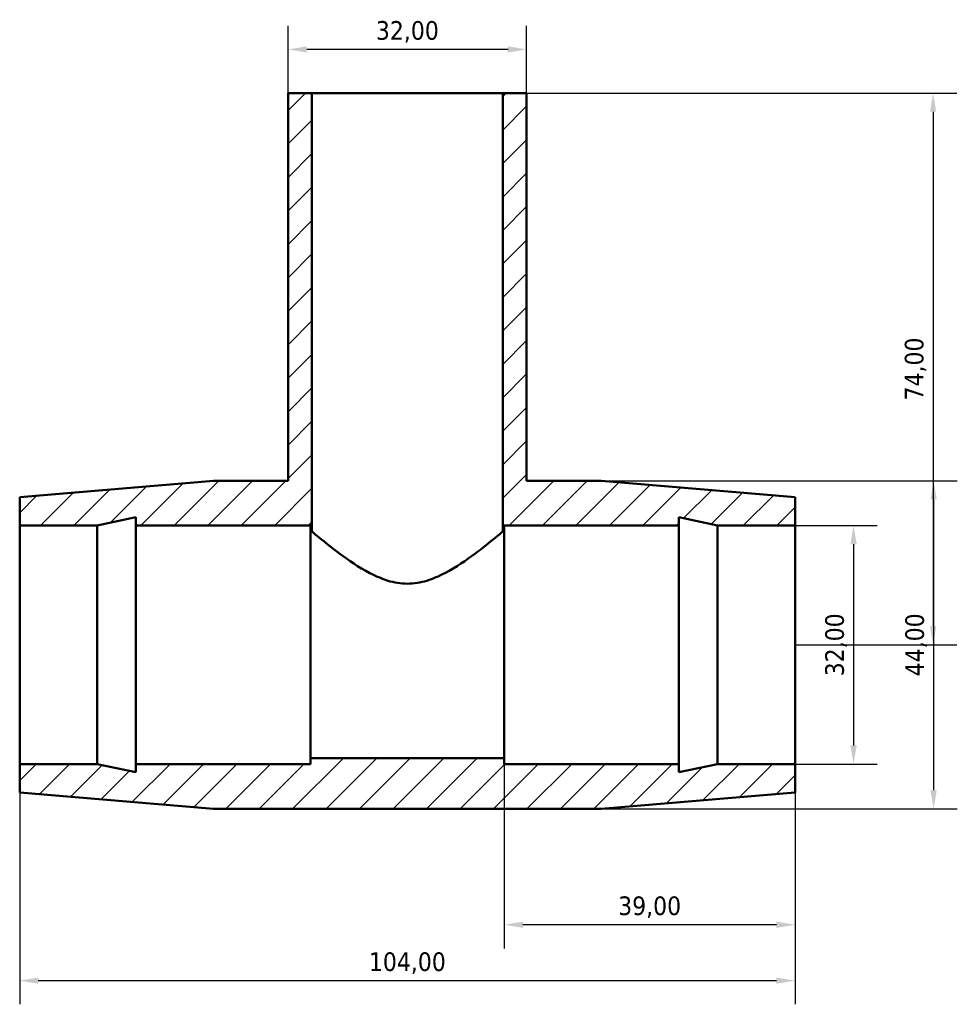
# Model space of a CAD drawing. Header units: millimetres. Extents: x -126 to 1511, y -1038 to 1179.
# Tile 4 of 6: x 521 to 647, y 855 to 987. Entities that reach past the tile are written whole.
import ezdxf

# ---------------------------------------------------------------- set-up
doc = ezdxf.new("R2010")
doc.units = ezdxf.units.MM
for name, color, linetype, lineweight in [('Dimension (ISO)', 7, 'Continuous', 25), ('Hatch (ISO)', 7, 'Continuous', 18), ('Visible (ISO)', 7, 'Continuous', 50)]:
    doc.layers.add(name, color=color, linetype=linetype, lineweight=lineweight)
doc.styles.add('Note Text (ISO)', font='tahoma.ttf')
doc.dimstyles.new('Default (ISO)', dxfattribs={"dimtxt": 2.5, "dimasz": 2.5, "dimexe": 3.175, "dimexo": 0, "dimgap": 0.762, "dimtad": 1, "dimrnd": 1e-08, "dimzin": 0, "dimtxsty": 'Note Text (ISO)', "dimcen": 0.09, "dimdle": 10, "dimclrd": 256, "dimclre": 256, "dimclrt": 232, "dimazin": 0, "dimtfac": 1.40208, "dimtmove": 0, "dimatfit": 3, "dimfxl": 1, "dimtolj": 1, "dimtzin": 0, "dimlwd": -1, "dimlwe": -1, "dimarcsym": 0})

# ---------------------------------------------------------------- blocks, each defined once
blk = doc.blocks.new('*D13')
at = {"layer": 'Defpoints', "color": 0, "transparency": 16777216}
for p in [(586.03, 902.93), (625.03, 902.93), (586.03, 865.38)]:
    blk.add_point(p, dxfattribs=at)
at = {"layer": 'Dimension (ISO)', "transparency": 16777216}
for p, q in [((586.03, 902.93), (586.03, 862.2)), ((625.03, 902.93), (625.03, 862.2)), ((622.53, 865.38), (588.53, 865.38))]:
    blk.add_line(p, q, dxfattribs=at)
for points in [[(588.53, 865.8), (588.53, 864.96), (586.03, 865.38)], [(622.53, 865.8), (622.53, 864.96), (625.03, 865.38)]]:
    blk.add_solid(points, dxfattribs=at)
at = {"layer": 'Dimension (ISO)', "color": 232, "true_color": 0xca0064, "transparency": 16777216, "insert": (605.53, 867.73), "char_height": 2.5, "attachment_point": 5, "style": 'Note Text (ISO)'}
blk.add_mtext('\\A1;39,00', dxfattribs=at)
blk = doc.blocks.new('*D14')
at = {"layer": 'Defpoints', "color": 0, "transparency": 16777216}
for p in [(521.03, 902.93), (625.03, 902.93), (521.03, 857.88)]:
    blk.add_point(p, dxfattribs=at)
at = {"layer": 'Dimension (ISO)', "transparency": 16777216}
for p, q in [((521.03, 902.93), (521.03, 854.71)), ((625.03, 902.93), (625.03, 854.71)), ((622.53, 857.88), (523.53, 857.88))]:
    blk.add_line(p, q, dxfattribs=at)
for points in [[(523.53, 858.3), (523.53, 857.47), (521.03, 857.88)], [(622.53, 858.3), (622.53, 857.47), (625.03, 857.88)]]:
    blk.add_solid(points, dxfattribs=at)
at = {"layer": 'Dimension (ISO)', "color": 232, "true_color": 0xca0064, "transparency": 16777216, "insert": (573.03, 860.23), "char_height": 2.5, "attachment_point": 5, "style": 'Note Text (ISO)'}
blk.add_mtext('\\A1;104,00', dxfattribs=at)
blk = doc.blocks.new('*D15')
at = {"layer": 'Defpoints', "color": 0, "transparency": 16777216}
for p in [(557.03, 982.8), (557.03, 976.93), (589.03, 976.93)]:
    blk.add_point(p, dxfattribs=at)
at = {"layer": 'Dimension (ISO)', "transparency": 16777216}
for p, q in [((557.03, 976.93), (557.03, 985.97)), ((589.03, 976.93), (589.03, 985.97)), ((586.53, 982.8), (559.53, 982.8))]:
    blk.add_line(p, q, dxfattribs=at)
for points in [[(559.53, 983.21), (559.53, 982.38), (557.03, 982.8)], [(586.53, 983.21), (586.53, 982.38), (589.03, 982.8)]]:
    blk.add_solid(points, dxfattribs=at)
at = {"layer": 'Dimension (ISO)', "color": 232, "true_color": 0xca0064, "transparency": 16777216, "insert": (573.03, 985.15), "char_height": 2.5, "attachment_point": 5, "style": 'Note Text (ISO)'}
blk.add_mtext('\\A1;32,00', dxfattribs=at)
blk = doc.blocks.new('*D16')
at = {"layer": 'Defpoints', "color": 0, "transparency": 16777216}
for p in [(573.03, 976.93), (625.03, 902.93), (643.55, 902.93)]:
    blk.add_point(p, dxfattribs=at)
at = {"layer": 'Dimension (ISO)', "transparency": 16777216}
for p, q in [((573.03, 976.93), (646.72, 976.93)), ((643.55, 974.43), (643.55, 905.43)), ((625.03, 902.93), (646.72, 902.93))]:
    blk.add_line(p, q, dxfattribs=at)
for points in [[(643.13, 974.43), (643.96, 974.43), (643.55, 976.93)], [(643.13, 905.43), (643.96, 905.43), (643.55, 902.93)]]:
    blk.add_solid(points, dxfattribs=at)
at = {"layer": 'Dimension (ISO)', "color": 232, "true_color": 0xca0064, "transparency": 16777216, "insert": (641.2, 939.93), "char_height": 2.5, "attachment_point": 5, "rotation": 90, "style": 'Note Text (ISO)'}
blk.add_mtext('\\A1;74,00', dxfattribs=at)
blk = doc.blocks.new('*D17')
at = {"layer": 'Defpoints', "color": 0, "transparency": 16777216}
for p in [(625.03, 918.93), (625.03, 886.93), (632.88, 886.93)]:
    blk.add_point(p, dxfattribs=at)
at = {"layer": 'Dimension (ISO)', "transparency": 16777216}
for p, q in [((625.03, 918.93), (636.05, 918.93)), ((632.88, 916.43), (632.88, 889.43)), ((625.03, 886.93), (636.05, 886.93))]:
    blk.add_line(p, q, dxfattribs=at)
for points in [[(632.46, 916.43), (633.3, 916.43), (632.88, 918.93)], [(632.46, 889.43), (633.3, 889.43), (632.88, 886.93)]]:
    blk.add_solid(points, dxfattribs=at)
at = {"layer": 'Dimension (ISO)', "color": 232, "true_color": 0xca0064, "transparency": 16777216, "insert": (630.53, 902.93), "char_height": 2.5, "attachment_point": 5, "rotation": 90, "style": 'Note Text (ISO)'}
blk.add_mtext('\\A1;32,00', dxfattribs=at)
blk = doc.blocks.new('*D18')
at = {"layer": 'Defpoints', "color": 0, "transparency": 16777216}
for p in [(594.03, 924.93), (594.03, 880.93), (643.62, 880.93)]:
    blk.add_point(p, dxfattribs=at)
at = {"layer": 'Dimension (ISO)', "transparency": 16777216}
for p, q in [((594.03, 924.93), (646.8, 924.93)), ((643.62, 922.43), (643.62, 883.43)), ((594.03, 880.93), (646.8, 880.93))]:
    blk.add_line(p, q, dxfattribs=at)
for points in [[(643.21, 922.43), (644.04, 922.43), (643.62, 924.93)], [(643.21, 883.43), (644.04, 883.43), (643.62, 880.93)]]:
    blk.add_solid(points, dxfattribs=at)
at = {"layer": 'Dimension (ISO)', "color": 232, "true_color": 0xca0064, "transparency": 16777216, "insert": (641.27, 902.93), "char_height": 2.5, "attachment_point": 5, "rotation": 90, "style": 'Note Text (ISO)'}
blk.add_mtext('\\A1;44,00', dxfattribs=at)

msp = doc.modelspace()

# ---------------------------------------------------------------- hatches: boundary and pattern name
at = {"layer": 'Hatch (ISO)'}
h = msp.add_hatch(dxfattribs=at)
h.set_pattern_fill('ANSI31', color=256, scale=25.4, style=0)
h.set_pattern_definition([(45, (0, 0), (-2.245064, 2.245064), [])])
h.paths.add_polyline_path([(557.031, 976.934), (557.031, 924.934), (547.031, 924.934), (521.031, 922.734), (521.031, 918.934), (531.431, 918.934), (536.631, 920.039), (536.631, 918.934), (560.031, 918.934), (560.031, 918.134), (560.231, 918.134), (560.231, 976.934)])
h.paths.add_polyline_path([(589.031, 924.934), (589.031, 976.934), (585.831, 976.934), (585.831, 918.134), (586.031, 918.134), (586.031, 918.934), (609.431, 918.934), (609.431, 920.039), (614.631, 918.934), (625.031, 918.934), (625.031, 922.734), (599.031, 924.934)])
h.paths.add_polyline_path([(547.031, 880.934), (599.031, 880.934), (625.031, 883.134), (625.031, 886.934), (614.631, 886.934), (609.431, 885.829), (609.431, 886.934), (586.031, 886.934), (586.031, 887.734), (560.031, 887.734), (560.031, 886.934), (536.631, 886.934), (536.631, 885.829), (531.431, 886.934), (521.031, 886.934), (521.031, 883.134)])

# ---------------------------------------------------------------- linework, layer by layer
at = {"layer": 'Visible (ISO)'}
for p, q in [((557.031, 976.934), (557.031, 924.934)), ((560.231, 976.934), (557.031, 976.934)), ((560.231, 918.134), (560.231, 976.934)), ((560.231, 976.934), (585.831, 976.934)), ((589.031, 976.934), (585.831, 976.934)), ((585.831, 976.934), (585.831, 918.134)), ((589.031, 924.934), (589.031, 976.934)), ((547.031, 924.934), (521.031, 922.734)), ((557.031, 924.934), (547.031, 924.934)), ((599.031, 924.934), (589.031, 924.934)), ((625.031, 922.734), (599.031, 924.934)), ((521.031, 922.734), (521.031, 918.934)), ((625.031, 918.934), (625.031, 922.734)), ((531.431, 918.934), (536.631, 920.039)), ((536.631, 920.039), (536.631, 918.934)), ((609.431, 918.934), (609.431, 920.039)), ((609.431, 920.039), (614.631, 918.934)), ((521.031, 918.934), (531.431, 918.934)), ((521.031, 886.934), (521.031, 918.934)), ((531.431, 886.934), (531.431, 918.934)), ((536.631, 918.934), (560.031, 918.934)), ((536.631, 886.934), (536.631, 918.934)), ((560.031, 918.934), (560.031, 918.134)), ((560.031, 918.134), (560.231, 918.134)), ((560.031, 887.734), (560.031, 918.134)), ((585.831, 918.134), (586.031, 918.134)), ((586.031, 918.134), (586.031, 918.934)), ((586.031, 918.934), (609.431, 918.934)), ((586.031, 887.734), (586.031, 918.134)), ((609.431, 886.934), (609.431, 918.934)), ((614.631, 918.934), (625.031, 918.934)), ((614.631, 886.934), (614.631, 918.934)), ((625.031, 886.934), (625.031, 918.934)), ((586.031, 887.734), (560.031, 887.734)), ((560.031, 887.734), (560.031, 886.934)), ((586.031, 886.934), (586.031, 887.734)), ((531.431, 886.934), (521.031, 886.934)), ((521.031, 886.934), (521.031, 883.134)), ((536.631, 885.829), (531.431, 886.934)), ((560.031, 886.934), (536.631, 886.934)), ((536.631, 886.934), (536.631, 885.829)), ((609.431, 886.934), (586.031, 886.934)), ((614.631, 886.934), (609.431, 885.829)), ((609.431, 885.829), (609.431, 886.934)), ((625.031, 886.934), (614.631, 886.934)), ((625.031, 883.134), (625.031, 886.934)), ((521.031, 883.134), (547.031, 880.934)), ((599.031, 880.934), (625.031, 883.134)), ((547.031, 880.934), (599.031, 880.934))]:
    msp.add_line(p, q, dxfattribs=at)
for points, knots in [([(573.031, 911.132), (572.139, 911.132), (571.267, 911.281), (569.59, 911.789), (568.783, 912.144), (566.479, 913.346), (565.098, 914.317), (562.911, 915.938), (561.934, 916.725), (560.928, 917.551), (560.666, 917.769), (560.318, 918.061), (560.231, 918.134), (560.231, 918.134)], [0, 0, 0, 0, 0.2678142, 0.2678142, 0.5356284, 0.5356284, 1.0712569, 1.0712569, 1.5834965, 1.5834965, 1.8396163, 1.8396163, 2.0957361, 2.0957361, 2.0957361, 2.0957361]), ([(585.831, 918.134), (585.831, 918.134), (585.744, 918.061), (585.396, 917.769), (585.134, 917.551), (584.128, 916.725), (583.152, 915.938), (580.964, 914.317), (579.583, 913.346), (577.28, 912.144), (576.473, 911.789), (574.795, 911.281), (573.924, 911.132), (573.031, 911.132)], [6.2872083, 6.2872083, 6.2872083, 6.2872083, 6.5433281, 6.5433281, 6.799448, 6.799448, 7.3116876, 7.3116876, 7.847316, 7.847316, 8.1151302, 8.1151302, 8.3829444, 8.3829444, 8.3829444, 8.3829444])]:
    msp.add_open_spline(points, degree=3, knots=knots, dxfattribs=at)

# ---------------------------------------------------------------- dimensions: what is measured, and where the dimension line sits
at = {"layer": 'Dimension (ISO)'}
for base, p1, p2, picture, middle in [((557.031, 982.798), (589.031, 976.934), (557.031, 976.934), '*D15', (573.031, 985.146)), ((521.031, 857.884), (625.031, 902.934), (521.031, 902.934), '*D14', (573.031, 860.232)), ((586.031, 865.379), (625.031, 902.934), (586.031, 902.934), '*D13', (605.531, 867.728))]:
    dim = msp.add_linear_dim(base=base, p1=p1, p2=p2, dimstyle='Default (ISO)', dxfattribs=at)
    dim.commit()
    dim.dimension.update_dxf_attribs({"geometry": picture, "text_midpoint": middle})
for base, p1, p2, picture, middle in [((643.546, 902.934), (573.031, 976.934), (625.031, 902.934), '*D16', (641.198, 939.934)), ((643.622, 880.934), (594.031, 924.934), (594.031, 880.934), '*D18', (641.274, 902.934)), ((632.879, 886.934), (625.031, 918.934), (625.031, 886.934), '*D17', (630.53, 902.934))]:
    dim = msp.add_linear_dim(base=base, p1=p1, p2=p2, angle=90, dimstyle='Default (ISO)', dxfattribs=at)
    dim.commit()
    dim.dimension.update_dxf_attribs({"geometry": picture, "text_midpoint": middle})

doc.saveas('drawing.dxf')
